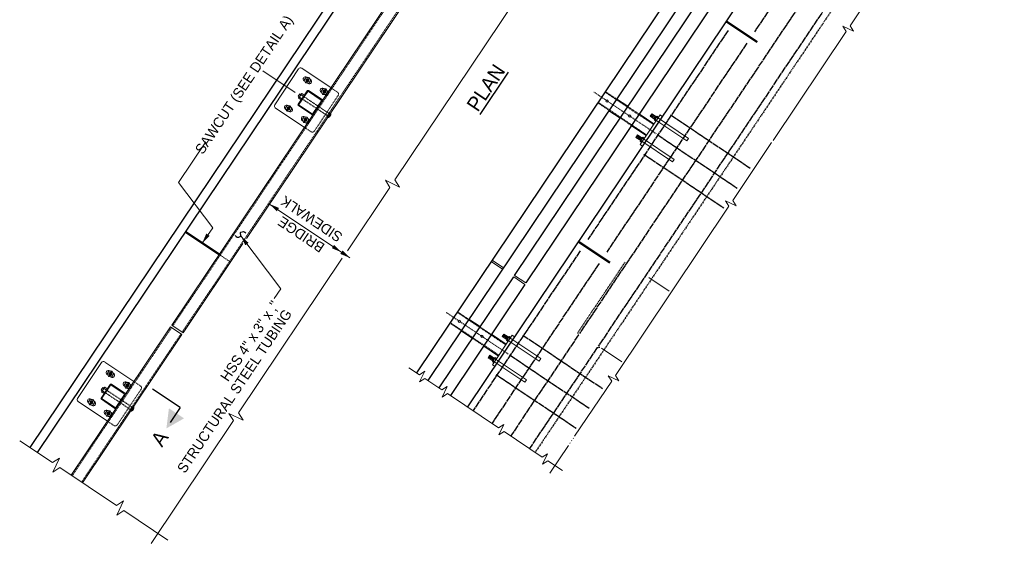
# Model space of a CAD drawing. Header units: inches. Extents: x 26090020 to 26091405, y 7484395 to 7485569.
# Tile 25 of 26: x 26091183 to 26091400, y 7485329 to 7485444. Entities that reach past the tile are written whole.
import ezdxf
from ezdxf.enums import TextEntityAlignment as Align

# ---------------------------------------------------------------- set-up
doc = ezdxf.new("R2010")
doc.units = ezdxf.units.IN
doc.header["$MEASUREMENT"] = 0
for name, pattern in [('bcenterline', [0.5, 0.375, -0.03125, 0.0625, -0.03125]), ('bconstruction', [0.46875, 0.25, -0.03125, 0.0625, -0.03125, 0.0625, -0.03125]), ('bhiddenpr', [0.1875, 0.125, -0.0625]), ('brebarpr', [1.5625, 1.5, -0.0625]), ('DGN Style 2', [0.017105, 0.010263, -0.006842]), ('DGN Style 3', [25.340844, 18.100603, -7.240241]), ('DGN Style 7', [0.034211, 0.015395, -0.006842, 0.005132, -0.006842])]:
    doc.linetypes.add(name, pattern=pattern)
for name, color, linetype in [('BR_P_Gen_Text', 7, 'Continuous'), ('BR_P_Rail_Centerline', 2, 'bcenterline'), ('BR_P_Rail_Hidden', 230, 'bhiddenpr'), ('BR_P_Rail_Object', 230, 'Continuous'), ('BR_P_Rail_Reinforcing', 30, 'brebarpr'), ('BR_P_Slab_Const_Joint', 5, 'bconstruction')]:
    doc.layers.add(name, color=color, linetype=linetype)
doc.styles.add('Slanted Normal (0.14) Font 31', font='font31.shx', dxfattribs={"height": 0.14})

msp = doc.modelspace()

# ---------------------------------------------------------------- hatches: boundary and pattern name
at = {"layer": 'BR_P_Rail_Object', "lineweight": 0}
h = msp.add_hatch(color=151, dxfattribs=at)
edge = h.paths.add_edge_path()
edge.add_arc((26091246.22, 7485430.82), 0.438, 56.1527, 416.1527)
h = msp.add_hatch(color=151, dxfattribs=at)
edge = h.paths.add_edge_path()
edge.add_arc((26091249.96, 7485428.31), 0.438, 56.1527, 416.1527)
h = msp.add_hatch(color=151, dxfattribs=at)
edge = h.paths.add_edge_path()
edge.add_arc((26091242.04, 7485424.59), 0.438, 56.1527, 416.1527)
h = msp.add_hatch(color=151, dxfattribs=at)
edge = h.paths.add_edge_path()
edge.add_arc((26091245.78, 7485422.08), 0.438, 56.1527, 416.1527)
h = msp.add_hatch(color=151, dxfattribs=at)
edge = h.paths.add_edge_path()
edge.add_arc((26091202.77, 7485366.03), 0.438, 56.1527, 416.1527)
h = msp.add_hatch(color=151, dxfattribs=at)
edge = h.paths.add_edge_path()
edge.add_arc((26091206.51, 7485363.53), 0.438, 56.1527, 416.1527)
h = msp.add_hatch(color=151, dxfattribs=at)
edge = h.paths.add_edge_path()
edge.add_arc((26091198.6, 7485359.81), 0.438, 56.1527, 416.1527)
h = msp.add_hatch(color=151, dxfattribs=at)
edge = h.paths.add_edge_path()
edge.add_arc((26091202.33, 7485357.3), 0.438, 56.1527, 416.1527)

# ---------------------------------------------------------------- linework, layer by layer
at = {"layer": 'BR_P_Gen_Text', "color": 97, "linetype": 'Continuous', "lineweight": 0}
for p, q in [((26091365.85, 7485442.84), (26091390.87, 7485480.16)), ((26091265.5, 7485408.85), (26091298.86, 7485458.6)), ((26091348.88, 7485417.54), (26091365.02, 7485441.6)), ((26091365.02, 7485441.6), (26091364.27, 7485442.78)), ((26091366.59, 7485441.66), (26091364.27, 7485442.78)), ((26091366.59, 7485441.66), (26091365.85, 7485442.84)), ((26091339.99, 7485404.28), (26091348.56, 7485417.06)), ((26091264.39, 7485407.19), (26091263.39, 7485408.76)), ((26091266.49, 7485407.27), (26091263.39, 7485408.76)), ((26091266.49, 7485407.27), (26091265.5, 7485408.85)), ((26091255.02, 7485393.22), (26091264.39, 7485407.19)), ((26091339.16, 7485403.04), (26091338.41, 7485404.22)), ((26091340.74, 7485403.1), (26091338.41, 7485404.22)), ((26091340.74, 7485403.1), (26091339.99, 7485404.28)), ((26091237.85, 7485403.52), (26091255.57, 7485391.64)), ((26091314.13, 7485365.73), (26091339.16, 7485403.04)), ((26091231.02, 7485357.44), (26091253.9, 7485391.55)), ((26091238.91, 7485382.68), (26091240.36, 7485384.83)), ((26091268.6, 7485367.41), (26091270.89, 7485365.87)), ((26091272.07, 7485366.62), (26091270.89, 7485365.87)), ((26091272.07, 7485366.62), (26091270.95, 7485364.3)), ((26091272.13, 7485365.04), (26091270.95, 7485364.3)), ((26091272.13, 7485365.04), (26091275.87, 7485362.53)), ((26091313.3, 7485364.48), (26091312.55, 7485365.66)), ((26091314.88, 7485364.54), (26091312.55, 7485365.66)), ((26091314.88, 7485364.54), (26091314.13, 7485365.73)), ((26091277.05, 7485363.28), (26091275.87, 7485362.53)), ((26091277.05, 7485363.28), (26091275.93, 7485360.95)), ((26091305.12, 7485352.28), (26091313.3, 7485364.48)), ((26091277.12, 7485361.7), (26091275.93, 7485360.95)), ((26091277.12, 7485361.7), (26091288.33, 7485354.18)), ((26091229.91, 7485355.77), (26091228.92, 7485357.35)), ((26091232.01, 7485355.86), (26091228.92, 7485357.35)), ((26091232.01, 7485355.86), (26091231.02, 7485357.44)), ((26091211.74, 7485328.68), (26091229.91, 7485355.77)), ((26091289.51, 7485354.92), (26091288.33, 7485354.18)), ((26091289.51, 7485354.92), (26091288.39, 7485352.6)), ((26091289.57, 7485353.34), (26091288.39, 7485352.6)), ((26091289.57, 7485353.34), (26091297.98, 7485347.7)), ((26091304.78, 7485351.78), (26091304.84, 7485351.87)), ((26091182.77, 7485351.32), (26091189.97, 7485346.49)), ((26091299.67, 7485344.16), (26091303.76, 7485350.26)), ((26091304.06, 7485350.7), (26091304.14, 7485350.83)), ((26091304.43, 7485351.26), (26091304.5, 7485351.36)), ((26091191.55, 7485347.49), (26091189.97, 7485346.49)), ((26091191.55, 7485347.49), (26091190.05, 7485344.39)), ((26091299.17, 7485348.45), (26091297.98, 7485347.7)), ((26091299.17, 7485348.45), (26091298.05, 7485346.12)), ((26091191.63, 7485345.38), (26091190.05, 7485344.39)), ((26091191.63, 7485345.38), (26091204.09, 7485337.03)), ((26091299.23, 7485346.87), (26091298.05, 7485346.12)), ((26091299.23, 7485346.87), (26091302.45, 7485344.71)), ((26091205.67, 7485338.02), (26091204.09, 7485337.03)), ((26091205.67, 7485338.02), (26091204.17, 7485334.92)), ((26091205.75, 7485335.91), (26091204.17, 7485334.92)), ((26091205.75, 7485335.91), (26091215.44, 7485329.41))]:
    msp.add_line(p, q, dxfattribs=at)
at = {"layer": 'BR_P_Gen_Text', "color": 97, "lineweight": 0}
for p, q in [((26091243.51, 7485428.12), (26091236.36, 7485432.91)), ((26091223.78, 7485417.26), (26091217.76, 7485408.28)), ((26091225.32, 7485398.3), (26091217.76, 7485408.28)), ((26091225.32, 7485398.3), (26091223.03, 7485394.89)), ((26091231.52, 7485396.49), (26091240.36, 7485384.83)), ((26091325.97, 7485384.27), (26091321.47, 7485387.28)), ((26091311.03, 7485371.71), (26091315.52, 7485368.7))]:
    msp.add_line(p, q, dxfattribs=at)
at = {"layer": 'BR_P_Gen_Text', "linetype": 'Continuous', "lineweight": 30, "ltscale": 0.083333}
for q in [(26091212.08, 7485362.71), (26091215.98, 7485355.32)]:
    msp.add_line((26091218.19, 7485358.61), q, dxfattribs=at)
at = {"layer": 'BR_P_Gen_Text', "color": 97, "flags": 128}
msp.add_lwpolyline([(26091230.27, 7485396.55, 0.2225), (26091230.73, 7485396.24, 0.175536), (26091231.4, 7485396.36, 0.46169), (26091231.49, 7485396.84, -0.448688), (26091231.56, 7485397.3, -0.186659), (26091232.15, 7485397.43, -0.211223), (26091232.6, 7485397.13)], format="xyb", dxfattribs=at)
at = {"layer": 'BR_P_Gen_Text', "color": 4, "linetype": 'Continuous', "lineweight": 0, "extrusion": (0, 0, -1)}
msp.add_solid([(-26091239.46, 7485401.9), (-26091237.85, 7485403.52), (-26091239.96, 7485402.65)], dxfattribs=at)
at = {"layer": 'BR_P_Gen_Text', "color": 4, "linetype": 'Continuous', "lineweight": 0}
for points in [[(26091224.65, 7485396.5), (26091223.03, 7485394.89), (26091223.91, 7485397)], [(26091233.23, 7485394.97), (26091231.52, 7485396.49), (26091232.52, 7485394.43)], [(26091252.1, 7485394.51), (26091253.71, 7485392.89), (26091251.6, 7485393.77)], [(26091253.96, 7485393.26), (26091255.57, 7485391.64), (26091253.46, 7485392.52)]]:
    msp.add_solid(points, dxfattribs=at)
at = {"layer": 'BR_P_Gen_Text'}
msp.add_solid([(26091219.01, 7485356.24), (26091215.12, 7485354.03), (26091215.68, 7485358.47)], dxfattribs=at)
at = {"layer": 'BR_P_Rail_Centerline', "linetype": 'DGN Style 7', "lineweight": 0}
for p, q in [((26091323.08, 7485419.02), (26091309.38, 7485428.21)), ((26091290.5, 7485370.43), (26091276.79, 7485379.62))]:
    msp.add_line(p, q, dxfattribs=at)
at = {"layer": 'BR_P_Rail_Hidden', "color": 1, "linetype": 'DGN Style 2', "lineweight": 0}
for p, q in [((26091297.71, 7485497.72), (26091216.53, 7485376.67)), ((26091299.79, 7485496.33), (26091218.61, 7485375.28)), ((26091246.25, 7485430.19), (26091245.62, 7485430.61)), ((26091246.81, 7485431.02), (26091246.18, 7485431.44)), ((26091249.99, 7485427.68), (26091249.36, 7485428.1)), ((26091250.55, 7485428.51), (26091249.92, 7485428.94)), ((26091252.87, 7485428.16), (26091251.41, 7485429.14)), ((26091322.55, 7485421.02), (26091311.8, 7485428.23)), ((26091314.37, 7485426.67), (26091311.87, 7485428.34)), ((26091253, 7485427.47), (26091247.71, 7485419.58)), ((26091312.7, 7485424.18), (26091310.2, 7485425.85)), ((26091321.02, 7485418.75), (26091310.28, 7485425.96)), ((26091242.08, 7485423.96), (26091241.45, 7485424.38)), ((26091242.63, 7485424.79), (26091242, 7485425.21)), ((26091319.35, 7485423.33), (26091316.86, 7485425)), ((26091245.81, 7485421.45), (26091245.18, 7485421.88)), ((26091246.37, 7485422.28), (26091245.74, 7485422.71)), ((26091317.68, 7485420.83), (26091315.19, 7485422.5)), ((26091247.02, 7485419.44), (26091245.57, 7485420.42)), ((26091216.25, 7485376.26), (26091194.33, 7485343.57)), ((26091218.33, 7485374.87), (26091196.41, 7485342.18)), ((26091202.81, 7485365.41), (26091202.18, 7485365.83)), ((26091203.37, 7485366.24), (26091202.74, 7485366.66)), ((26091209.56, 7485362.69), (26091204.27, 7485354.8)), ((26091206.55, 7485362.9), (26091205.92, 7485363.32)), ((26091207.1, 7485363.73), (26091206.47, 7485364.15)), ((26091209.42, 7485363.38), (26091207.97, 7485364.36)), ((26091198.63, 7485359.18), (26091198, 7485359.6)), ((26091199.19, 7485360.01), (26091198.56, 7485360.43)), ((26091202.37, 7485356.67), (26091201.74, 7485357.09)), ((26091202.93, 7485357.5), (26091202.3, 7485357.93)), ((26091203.57, 7485354.66), (26091202.12, 7485355.64))]:
    msp.add_line(p, q, dxfattribs=at)
at = {"layer": 'BR_P_Rail_Hidden', "color": 1, "linetype": 'DGN Style 2'}
for p, q in [((26091250.63, 7485422.97), (26091244.99, 7485426.75)), ((26091250.97, 7485423.49), (26091245.34, 7485427.26)), ((26091251.06, 7485423.62), (26091250.54, 7485422.84)), ((26091251.24, 7485423.5), (26091251.06, 7485423.62)), ((26091250.72, 7485422.72), (26091250.54, 7485422.84)), ((26091207.18, 7485358.19), (26091201.55, 7485361.96)), ((26091207.53, 7485358.71), (26091201.9, 7485362.48)), ((26091207.62, 7485358.84), (26091207.09, 7485358.06)), ((26091207.8, 7485358.71), (26091207.62, 7485358.84)), ((26091207.28, 7485357.94), (26091207.09, 7485358.06))]:
    msp.add_line(p, q, dxfattribs=at)
at = {"layer": 'BR_P_Rail_Hidden', "color": 1, "linetype": 'DGN Style 3', "lineweight": 13}
for p, q in [((26091322.83, 7485422.18), (26091329.86, 7485417.46)), ((26091323.19, 7485422.72), (26091330.23, 7485418)), ((26091319.69, 7485417.51), (26091326.73, 7485412.79)), ((26091320.06, 7485418.05), (26091327.1, 7485413.33)), ((26091330.23, 7485418), (26091329.86, 7485417.46)), ((26091327.1, 7485413.33), (26091326.73, 7485412.79)), ((26091290.24, 7485373.59), (26091297.28, 7485368.87)), ((26091290.61, 7485374.14), (26091297.65, 7485369.42)), ((26091287.48, 7485369.47), (26091294.51, 7485364.75)), ((26091297.65, 7485369.42), (26091297.28, 7485368.87)), ((26091287.11, 7485368.92), (26091294.15, 7485364.2)), ((26091294.51, 7485364.75), (26091294.15, 7485364.2))]:
    msp.add_line(p, q, dxfattribs=at)
at = {"layer": 'BR_P_Rail_Hidden', "color": 1, "lineweight": 13}
msp.add_line((26091229.26, 7485390.72), (26091226.77, 7485392.39), dxfattribs=at)
at = {"layer": 'BR_P_Rail_Hidden', "color": 1, "linetype": 'DGN Style 2', "lineweight": 13}
for p, q in [((26091289.96, 7485372.44), (26091279.22, 7485379.64)), ((26091281.78, 7485378.08), (26091279.29, 7485379.75)), ((26091280.11, 7485375.59), (26091277.62, 7485377.26)), ((26091288.44, 7485370.16), (26091277.69, 7485377.37)), ((26091286.77, 7485374.74), (26091284.27, 7485376.41)), ((26091285.1, 7485372.25), (26091282.6, 7485373.92))]:
    msp.add_line(p, q, dxfattribs=at)
at = {"layer": 'BR_P_Rail_Hidden', "color": 2, "linetype": 'Continuous', "lineweight": 13}
for p, q in [((26091218.54, 7485374.73), (26091216.05, 7485376.4)), ((26091218.82, 7485375.14), (26091216.32, 7485376.81))]:
    msp.add_line(p, q, dxfattribs=at)
at = {"layer": 'BR_P_Rail_Hidden', "color": 1, "linetype": 'DGN Style 2', "lineweight": 0}
for centre in [(26091252.59, 7485427.75), (26091209.14, 7485362.97)]:
    msp.add_arc(centre, 0.5, 326.1527, 56.1527, dxfattribs=at)
at = {"layer": 'BR_P_Rail_Hidden', "color": 1, "linetype": 'DGN Style 2', "lineweight": 0, "extrusion": (0, 0, -1)}
for centre in [(-26091247.3, 7485419.86), (-26091203.85, 7485355.08)]:
    msp.add_arc(centre, 0.5, 213.8473, 303.8473, dxfattribs=at)
at = {"layer": 'BR_P_Rail_Object', "color": 230, "lineweight": 30}
for p, q in [((26091322.9, 7485555.48), (26091184.99, 7485349.84)), ((26091324.56, 7485554.37), (26091186.65, 7485348.72))]:
    msp.add_line(p, q, dxfattribs=at)
at = {"layer": 'BR_P_Rail_Object', "color": 2, "lineweight": 13}
for p, q in [((26091300, 7485496.19), (26091232.77, 7485395.95)), ((26091290.93, 7485488.06), (26091249.49, 7485426.27)), ((26091247.49, 7485423.28), (26091216.32, 7485376.81)), ((26091231.98, 7485394.78), (26091218.82, 7485375.14)), ((26091216.05, 7485376.4), (26091206.05, 7485361.49)), ((26091218.54, 7485374.73), (26091196.61, 7485342.04)), ((26091204.04, 7485358.5), (26091194.12, 7485343.71))]:
    msp.add_line(p, q, dxfattribs=at)
at = {"layer": 'BR_P_Rail_Object'}
for p, q in [((26091347.8, 7485481.91), (26091270.26, 7485366.29)), ((26091350.29, 7485480.24), (26091272.76, 7485364.62)), ((26091291.9, 7485387.78), (26091352.78, 7485478.57)), ((26091359.85, 7485475.63), (26091281.48, 7485358.77)), ((26091355.27, 7485476.89), (26091294.39, 7485386.11)), ((26091275.25, 7485362.95), (26091291.69, 7485387.47)), ((26091294.18, 7485385.8), (26091277.74, 7485361.28))]:
    msp.add_line(p, q, dxfattribs=at)
at = {"layer": 'BR_P_Rail_Object', "lineweight": 53}
for p, q in [((26091338.54, 7485443.87), (26091345.39, 7485439.27)), ((26091226.77, 7485392.39), (26091219.29, 7485397.4)), ((26091306.01, 7485395.24), (26091312.86, 7485390.65))]:
    msp.add_line(p, q, dxfattribs=at)
at = {"layer": 'BR_P_Rail_Object', "color": 5, "lineweight": 13}
for p, q in [((26091244.28, 7485433.32), (26091238.99, 7485425.43)), ((26091251.41, 7485429.14), (26091244.98, 7485433.45)), ((26091245.57, 7485420.42), (26091239.13, 7485424.73)), ((26091323.98, 7485423.16), (26091319.59, 7485416.62)), ((26091324.44, 7485422.84), (26091323.98, 7485423.16)), ((26091320.06, 7485416.3), (26091319.59, 7485416.62)), ((26091291.39, 7485374.57), (26091287.01, 7485368.03)), ((26091291.86, 7485374.26), (26091291.39, 7485374.57)), ((26091200.84, 7485368.54), (26091195.55, 7485360.65)), ((26091207.97, 7485364.36), (26091201.53, 7485368.67)), ((26091287.47, 7485367.72), (26091287.01, 7485368.03)), ((26091202.12, 7485355.64), (26091195.68, 7485359.95))]:
    msp.add_line(p, q, dxfattribs=at)
at = {"layer": 'BR_P_Rail_Object', "color": 5, "lineweight": 0}
for p, q in [((26091245.62, 7485430.61), (26091245.52, 7485430.68)), ((26091246.18, 7485431.44), (26091246.08, 7485431.51)), ((26091246.35, 7485430.12), (26091246.25, 7485430.19)), ((26091246.91, 7485430.95), (26091246.81, 7485431.02)), ((26091246.17, 7485428.5), (26091244.17, 7485425.51)), ((26091246.27, 7485428.34), (26091244.35, 7485425.48)), ((26091249.27, 7485426.45), (26091246.42, 7485428.36)), ((26091249.44, 7485426.55), (26091246.45, 7485428.55)), ((26091249.36, 7485428.1), (26091249.26, 7485428.17)), ((26091249.92, 7485428.94), (26091249.82, 7485429)), ((26091250.65, 7485428.45), (26091250.55, 7485428.51)), ((26091249.3, 7485426.3), (26091247.39, 7485423.45)), ((26091249.49, 7485426.27), (26091247.49, 7485423.28)), ((26091250.09, 7485427.62), (26091249.99, 7485427.68)), ((26091241.45, 7485424.38), (26091241.35, 7485424.45)), ((26091242, 7485425.21), (26091241.9, 7485425.28)), ((26091242.18, 7485423.89), (26091242.08, 7485423.96)), ((26091242.73, 7485424.72), (26091242.63, 7485424.79)), ((26091247.21, 7485423.23), (26091244.22, 7485425.23)), ((26091247.24, 7485423.42), (26091244.38, 7485425.33)), ((26091245.18, 7485421.88), (26091245.08, 7485421.94)), ((26091245.74, 7485422.71), (26091245.64, 7485422.77)), ((26091245.91, 7485421.39), (26091245.81, 7485421.45)), ((26091246.47, 7485422.22), (26091246.37, 7485422.28)), ((26091202.18, 7485365.83), (26091202.08, 7485365.9)), ((26091202.74, 7485366.66), (26091202.64, 7485366.73)), ((26091202.91, 7485365.34), (26091202.81, 7485365.41)), ((26091203.47, 7485366.17), (26091203.37, 7485366.24)), ((26091202.73, 7485363.72), (26091200.72, 7485360.73)), ((26091202.83, 7485363.55), (26091200.91, 7485360.7)), ((26091205.83, 7485361.67), (26091202.97, 7485363.58)), ((26091205.99, 7485361.77), (26091203, 7485363.77)), ((26091205.92, 7485363.32), (26091205.82, 7485363.39)), ((26091206.47, 7485364.15), (26091206.37, 7485364.22)), ((26091206.65, 7485362.83), (26091206.55, 7485362.9)), ((26091207.2, 7485363.66), (26091207.1, 7485363.73)), ((26091198.56, 7485360.43), (26091198.46, 7485360.5)), ((26091203.8, 7485358.64), (26091200.94, 7485360.55)), ((26091205.86, 7485361.52), (26091203.94, 7485358.66)), ((26091206.05, 7485361.49), (26091204.04, 7485358.5)), ((26091198, 7485359.6), (26091197.9, 7485359.67)), ((26091198.73, 7485359.11), (26091198.63, 7485359.18)), ((26091199.29, 7485359.94), (26091199.19, 7485360.01)), ((26091203.77, 7485358.45), (26091200.78, 7485360.45)), ((26091201.74, 7485357.09), (26091201.64, 7485357.16)), ((26091202.3, 7485357.93), (26091202.2, 7485357.99)), ((26091202.47, 7485356.61), (26091202.37, 7485356.67)), ((26091203.03, 7485357.44), (26091202.93, 7485357.5))]:
    msp.add_line(p, q, dxfattribs=at)
at = {"layer": 'BR_P_Rail_Object', "color": 151, "lineweight": 13}
for p, q in [((26091244.51, 7485427.82), (26091244.16, 7485427.3)), ((26091244.77, 7485427.65), (26091244.51, 7485427.82)), ((26091244.92, 7485427.86), (26091244.8, 7485427.69)), ((26091245.52, 7485427.52), (26091244.99, 7485427.88)), ((26091244.42, 7485427.13), (26091244.16, 7485427.3)), ((26091244.39, 7485427.08), (26091244.28, 7485426.91)), ((26091244.82, 7485426.49), (26091244.29, 7485426.84)), ((26091244.39, 7485427.08), (26091244.45, 7485427.17)), ((26091244.74, 7485427.6), (26091244.45, 7485427.17)), ((26091244.47, 7485427.1), (26091244.99, 7485426.75)), ((26091244.74, 7485427.6), (26091244.8, 7485427.69)), ((26091244.81, 7485427.62), (26091245.34, 7485427.26)), ((26091322.13, 7485423.43), (26091321.77, 7485422.89)), ((26091321.77, 7485422.89), (26091322.83, 7485422.18)), ((26091322.27, 7485423.26), (26091321.98, 7485422.83)), ((26091322.13, 7485423.43), (26091323.19, 7485422.72)), ((26091322.4, 7485423.07), (26091322.2, 7485422.78)), ((26091322.62, 7485423.02), (26091322.33, 7485422.59)), ((26091322.76, 7485422.84), (26091322.56, 7485422.54)), ((26091322.98, 7485422.79), (26091322.69, 7485422.35)), ((26091323.31, 7485422.9), (26091322.71, 7485422)), ((26091322.71, 7485422), (26091323.05, 7485421.77)), ((26091322.86, 7485422.23), (26091323.2, 7485422)), ((26091323.16, 7485422.67), (26091323.5, 7485422.45)), ((26091323.31, 7485422.9), (26091323.65, 7485422.67)), ((26091319, 7485418.76), (26091318.63, 7485418.22)), ((26091318.63, 7485418.22), (26091319.69, 7485417.51)), ((26091319.14, 7485418.59), (26091318.85, 7485418.16)), ((26091319, 7485418.76), (26091320.06, 7485418.05)), ((26091319.27, 7485418.4), (26091319.07, 7485418.1)), ((26091319.49, 7485418.35), (26091319.2, 7485417.92)), ((26091319.62, 7485418.17), (26091319.42, 7485417.87)), ((26091319.85, 7485418.11), (26091319.56, 7485417.68)), ((26091320.18, 7485418.23), (26091319.58, 7485417.33)), ((26091319.58, 7485417.33), (26091319.92, 7485417.1)), ((26091319.73, 7485417.56), (26091320.07, 7485417.33)), ((26091320.03, 7485418), (26091320.37, 7485417.77)), ((26091320.18, 7485418.23), (26091320.52, 7485418)), ((26091289.55, 7485374.85), (26091289.18, 7485374.3)), ((26091289.18, 7485374.3), (26091290.24, 7485373.59)), ((26091289.69, 7485374.67), (26091289.4, 7485374.24)), ((26091289.55, 7485374.85), (26091290.61, 7485374.14)), ((26091289.82, 7485374.49), (26091289.62, 7485374.19)), ((26091290.04, 7485374.44), (26091289.75, 7485374)), ((26091290.17, 7485374.25), (26091289.97, 7485373.95)), ((26091290.39, 7485374.2), (26091290.11, 7485373.77)), ((26091290.73, 7485374.31), (26091290.13, 7485373.42)), ((26091290.28, 7485373.64), (26091290.62, 7485373.41)), ((26091290.58, 7485374.09), (26091290.92, 7485373.86)), ((26091290.73, 7485374.31), (26091291.07, 7485374.08)), ((26091290.13, 7485373.42), (26091290.47, 7485373.19)), ((26091286.42, 7485370.18), (26091286.05, 7485369.63)), ((26091286.05, 7485369.63), (26091287.11, 7485368.92)), ((26091286.55, 7485370), (26091286.26, 7485369.57)), ((26091286.42, 7485370.18), (26091287.48, 7485369.47)), ((26091286.69, 7485369.82), (26091286.49, 7485369.52)), ((26091286.91, 7485369.77), (26091286.62, 7485369.33)), ((26091287.04, 7485369.58), (26091286.84, 7485369.28)), ((26091287.26, 7485369.53), (26091286.97, 7485369.1)), ((26091287.59, 7485369.64), (26091286.99, 7485368.75)), ((26091287.44, 7485369.42), (26091287.78, 7485369.19)), ((26091287.59, 7485369.64), (26091287.93, 7485369.41)), ((26091286.99, 7485368.75), (26091287.33, 7485368.52)), ((26091287.14, 7485368.97), (26091287.48, 7485368.74)), ((26091201.07, 7485363.04), (26091200.72, 7485362.52)), ((26091201.3, 7485362.82), (26091201.01, 7485362.39)), ((26091201.33, 7485362.87), (26091201.07, 7485363.04)), ((26091201.3, 7485362.82), (26091201.36, 7485362.91)), ((26091201.47, 7485363.08), (26091201.36, 7485362.91)), ((26091201.37, 7485362.84), (26091201.9, 7485362.48)), ((26091202.07, 7485362.74), (26091201.54, 7485363.1)), ((26091200.98, 7485362.35), (26091200.72, 7485362.52)), ((26091200.95, 7485362.3), (26091200.83, 7485362.13)), ((26091201.37, 7485361.7), (26091200.85, 7485362.06)), ((26091200.95, 7485362.3), (26091201.01, 7485362.39)), ((26091201.02, 7485362.32), (26091201.55, 7485361.96))]:
    msp.add_line(p, q, dxfattribs=at)
at = {"layer": 'BR_P_Rail_Object', "color": 5, "linetype": 'Continuous', "lineweight": 30}
for p, q in [((26091316.86, 7485425), (26091314.37, 7485426.67)), ((26091312.7, 7485424.18), (26091315.19, 7485422.5)), ((26091322.62, 7485421.13), (26091319.35, 7485423.33)), ((26091317.68, 7485420.83), (26091320.95, 7485418.64)), ((26091284.27, 7485376.41), (26091281.78, 7485378.08)), ((26091280.11, 7485375.59), (26091282.6, 7485373.92)), ((26091290.04, 7485372.55), (26091286.77, 7485374.74)), ((26091285.1, 7485372.25), (26091288.37, 7485370.06))]:
    msp.add_line(p, q, dxfattribs=at)
at = {"layer": 'BR_P_Rail_Object', "color": 151, "linetype": 'Continuous', "lineweight": 13}
for p, q in [((26091251.18, 7485423.41), (26091251.4, 7485423.45)), ((26091251.19, 7485423.42), (26091251.4, 7485423.46)), ((26091251.2, 7485423.44), (26091251.39, 7485423.48)), ((26091251.29, 7485423.02), (26091251.21, 7485423.44)), ((26091251.22, 7485423.45), (26091251.39, 7485423.49)), ((26091251.3, 7485423.03), (26091251.22, 7485423.46)), ((26091251.23, 7485423.47), (26091251.39, 7485423.5)), ((26091251.31, 7485423.06), (26091251.23, 7485423.47)), ((26091251.24, 7485423.49), (26091251.39, 7485423.52)), ((26091251.32, 7485423.08), (26091251.24, 7485423.49)), ((26091251.25, 7485423.5), (26091251.39, 7485423.53)), ((26091251.33, 7485423.1), (26091251.25, 7485423.5)), ((26091251.26, 7485423.52), (26091251.39, 7485423.54)), ((26091251.34, 7485423.12), (26091251.26, 7485423.52)), ((26091251.27, 7485423.53), (26091251.39, 7485423.56)), ((26091251.35, 7485423.15), (26091251.27, 7485423.54)), ((26091251.28, 7485423.55), (26091251.39, 7485423.57)), ((26091251.36, 7485423.17), (26091251.28, 7485423.55)), ((26091251.29, 7485423.56), (26091251.38, 7485423.58)), ((26091251.36, 7485423.2), (26091251.29, 7485423.57)), ((26091251.3, 7485423.58), (26091251.38, 7485423.6)), ((26091251.37, 7485423.23), (26091251.3, 7485423.58)), ((26091251.31, 7485423.6), (26091251.38, 7485423.61)), ((26091251.38, 7485423.26), (26091251.31, 7485423.6)), ((26091251.32, 7485423.61), (26091251.38, 7485423.62)), ((26091251.38, 7485423.3), (26091251.32, 7485423.61)), ((26091251.33, 7485423.63), (26091251.37, 7485423.64)), ((26091251.39, 7485423.34), (26091251.33, 7485423.63)), ((26091251.39, 7485423.39), (26091251.34, 7485423.65)), ((26091251.34, 7485423.64), (26091251.37, 7485423.65)), ((26091251.4, 7485423.45), (26091251.35, 7485423.66)), ((26091251.35, 7485423.66), (26091251.37, 7485423.66)), ((26091251.36, 7485423.67), (26091251.36, 7485423.67)), ((26091251.39, 7485423.56), (26091251.37, 7485423.67)), ((26091250.61, 7485422.55), (26091250.8, 7485422.59)), ((26091250.61, 7485422.54), (26091250.61, 7485422.55)), ((26091250.62, 7485422.56), (26091250.87, 7485422.61)), ((26091250.62, 7485422.54), (26091250.62, 7485422.57)), ((26091250.63, 7485422.58), (26091250.91, 7485422.63)), ((26091250.64, 7485422.54), (26091250.63, 7485422.58)), ((26091250.64, 7485422.59), (26091250.95, 7485422.65)), ((26091250.65, 7485422.54), (26091250.64, 7485422.6)), ((26091250.65, 7485422.61), (26091250.98, 7485422.67)), ((26091250.66, 7485422.55), (26091250.65, 7485422.61)), ((26091250.66, 7485422.62), (26091251.01, 7485422.69)), ((26091250.68, 7485422.55), (26091250.66, 7485422.63)), ((26091250.67, 7485422.64), (26091251.03, 7485422.71)), ((26091250.69, 7485422.55), (26091250.67, 7485422.64)), ((26091250.68, 7485422.66), (26091251.06, 7485422.73)), ((26091250.7, 7485422.55), (26091250.68, 7485422.66)), ((26091250.69, 7485422.67), (26091251.08, 7485422.75)), ((26091250.72, 7485422.56), (26091250.69, 7485422.67)), ((26091250.7, 7485422.69), (26091251.1, 7485422.77)), ((26091250.73, 7485422.56), (26091250.7, 7485422.69)), ((26091250.71, 7485422.7), (26091251.12, 7485422.78)), ((26091250.74, 7485422.56), (26091250.71, 7485422.71)), ((26091250.72, 7485422.72), (26091251.13, 7485422.8)), ((26091250.75, 7485422.57), (26091250.72, 7485422.72)), ((26091250.73, 7485422.73), (26091251.15, 7485422.82)), ((26091250.77, 7485422.57), (26091250.73, 7485422.74)), ((26091250.74, 7485422.75), (26091251.16, 7485422.83)), ((26091250.78, 7485422.58), (26091250.74, 7485422.75)), ((26091250.75, 7485422.77), (26091251.18, 7485422.85)), ((26091250.76, 7485422.78), (26091251.19, 7485422.87)), ((26091250.79, 7485422.58), (26091250.76, 7485422.77)), ((26091250.77, 7485422.8), (26091251.21, 7485422.88)), ((26091250.8, 7485422.59), (26091250.77, 7485422.78)), ((26091250.78, 7485422.81), (26091251.22, 7485422.9)), ((26091250.82, 7485422.59), (26091250.78, 7485422.8)), ((26091250.83, 7485422.6), (26091250.79, 7485422.82)), ((26091250.8, 7485422.83), (26091251.23, 7485422.91)), ((26091250.84, 7485422.6), (26091250.8, 7485422.83)), ((26091250.81, 7485422.84), (26091251.24, 7485422.93)), ((26091250.86, 7485422.61), (26091250.81, 7485422.85)), ((26091250.82, 7485422.86), (26091251.25, 7485422.95)), ((26091250.87, 7485422.61), (26091250.82, 7485422.86)), ((26091250.83, 7485422.88), (26091251.26, 7485422.96)), ((26091250.88, 7485422.62), (26091250.83, 7485422.88)), ((26091250.84, 7485422.89), (26091251.27, 7485422.98)), ((26091250.89, 7485422.62), (26091250.84, 7485422.89)), ((26091250.85, 7485422.91), (26091251.28, 7485422.99)), ((26091250.9, 7485422.63), (26091250.85, 7485422.91)), ((26091250.86, 7485422.92), (26091251.29, 7485423.01)), ((26091250.92, 7485422.64), (26091250.86, 7485422.93)), ((26091250.87, 7485422.94), (26091251.29, 7485423.02)), ((26091250.93, 7485422.64), (26091250.87, 7485422.94)), ((26091250.88, 7485422.95), (26091251.3, 7485423.04)), ((26091250.94, 7485422.65), (26091250.88, 7485422.96)), ((26091250.89, 7485422.97), (26091251.31, 7485423.05)), ((26091250.95, 7485422.66), (26091250.89, 7485422.97)), ((26091250.9, 7485422.99), (26091251.32, 7485423.07)), ((26091250.97, 7485422.67), (26091250.9, 7485422.99)), ((26091250.91, 7485423), (26091251.32, 7485423.08)), ((26091250.98, 7485422.67), (26091250.91, 7485423)), ((26091250.92, 7485423.02), (26091251.33, 7485423.1)), ((26091250.99, 7485422.68), (26091250.92, 7485423.02)), ((26091250.93, 7485423.03), (26091251.33, 7485423.11)), ((26091251, 7485422.69), (26091250.93, 7485423.03)), ((26091250.94, 7485423.05), (26091251.34, 7485423.13)), ((26091251.01, 7485422.7), (26091250.94, 7485423.05)), ((26091250.95, 7485423.06), (26091251.35, 7485423.14)), ((26091251.03, 7485422.71), (26091250.95, 7485423.07)), ((26091250.96, 7485423.08), (26091251.35, 7485423.16)), ((26091250.97, 7485423.09), (26091251.35, 7485423.17)), ((26091251.04, 7485422.72), (26091250.97, 7485423.08)), ((26091250.98, 7485423.11), (26091251.36, 7485423.18)), ((26091251.05, 7485422.72), (26091250.98, 7485423.1)), ((26091250.99, 7485423.13), (26091251.36, 7485423.2)), ((26091251.06, 7485422.73), (26091250.99, 7485423.11)), ((26091251.07, 7485422.74), (26091251, 7485423.13)), ((26091251.01, 7485423.14), (26091251.37, 7485423.21)), ((26091251.08, 7485422.75), (26091251.01, 7485423.14)), ((26091251.02, 7485423.16), (26091251.37, 7485423.23)), ((26091251.1, 7485422.76), (26091251.02, 7485423.16)), ((26091251.03, 7485423.17), (26091251.37, 7485423.24)), ((26091251.11, 7485422.77), (26091251.03, 7485423.18)), ((26091251.04, 7485423.19), (26091251.38, 7485423.26)), ((26091251.12, 7485422.79), (26091251.04, 7485423.19)), ((26091251.05, 7485423.2), (26091251.38, 7485423.27)), ((26091251.13, 7485422.8), (26091251.05, 7485423.21)), ((26091251.06, 7485423.22), (26091251.38, 7485423.28)), ((26091251.14, 7485422.81), (26091251.06, 7485423.22)), ((26091251.07, 7485423.24), (26091251.38, 7485423.3)), ((26091251.15, 7485422.82), (26091251.07, 7485423.24)), ((26091251.08, 7485423.25), (26091251.39, 7485423.31)), ((26091251.16, 7485422.83), (26091251.08, 7485423.25)), ((26091251.09, 7485423.27), (26091251.39, 7485423.33)), ((26091251.18, 7485422.85), (26091251.09, 7485423.27)), ((26091251.1, 7485423.28), (26091251.39, 7485423.34)), ((26091251.19, 7485422.86), (26091251.1, 7485423.29)), ((26091251.11, 7485423.3), (26091251.39, 7485423.35)), ((26091251.2, 7485422.87), (26091251.11, 7485423.3)), ((26091251.12, 7485423.31), (26091251.39, 7485423.37)), ((26091251.21, 7485422.89), (26091251.12, 7485423.32)), ((26091251.13, 7485423.33), (26091251.39, 7485423.38)), ((26091251.22, 7485422.9), (26091251.13, 7485423.33)), ((26091251.14, 7485423.35), (26091251.39, 7485423.4)), ((26091251.23, 7485422.91), (26091251.14, 7485423.35)), ((26091251.15, 7485423.36), (26091251.39, 7485423.41)), ((26091251.24, 7485422.93), (26091251.15, 7485423.36)), ((26091251.16, 7485423.38), (26091251.4, 7485423.42)), ((26091251.25, 7485422.95), (26091251.16, 7485423.38)), ((26091251.17, 7485423.39), (26091251.4, 7485423.44)), ((26091251.26, 7485422.96), (26091251.18, 7485423.4)), ((26091251.27, 7485422.98), (26091251.19, 7485423.41)), ((26091251.28, 7485423), (26091251.2, 7485423.43)), ((26091207.48, 7485358.24), (26091207.88, 7485358.32)), ((26091207.49, 7485358.25), (26091207.89, 7485358.33)), ((26091207.5, 7485358.27), (26091207.9, 7485358.35)), ((26091207.51, 7485358.28), (26091207.9, 7485358.36)), ((26091207.52, 7485358.3), (26091207.91, 7485358.37)), ((26091207.53, 7485358.31), (26091207.91, 7485358.39)), ((26091207.6, 7485357.94), (26091207.53, 7485358.32)), ((26091207.54, 7485358.33), (26091207.91, 7485358.4)), ((26091207.62, 7485357.95), (26091207.54, 7485358.33)), ((26091207.55, 7485358.35), (26091207.92, 7485358.42)), ((26091207.63, 7485357.96), (26091207.55, 7485358.35)), ((26091207.56, 7485358.36), (26091207.92, 7485358.43)), ((26091207.64, 7485357.97), (26091207.56, 7485358.36)), ((26091207.57, 7485358.38), (26091207.93, 7485358.45)), ((26091207.65, 7485357.98), (26091207.57, 7485358.38)), ((26091207.58, 7485358.39), (26091207.93, 7485358.46)), ((26091207.66, 7485357.99), (26091207.58, 7485358.39)), ((26091207.59, 7485358.41), (26091207.93, 7485358.47)), ((26091207.67, 7485358), (26091207.59, 7485358.41)), ((26091207.6, 7485358.42), (26091207.93, 7485358.49)), ((26091207.69, 7485358.02), (26091207.6, 7485358.43)), ((26091207.61, 7485358.44), (26091207.94, 7485358.5)), ((26091207.62, 7485358.45), (26091207.94, 7485358.52)), ((26091207.7, 7485358.03), (26091207.62, 7485358.44)), ((26091207.63, 7485358.47), (26091207.94, 7485358.53)), ((26091207.71, 7485358.04), (26091207.63, 7485358.46)), ((26091207.64, 7485358.49), (26091207.94, 7485358.55)), ((26091207.72, 7485358.05), (26091207.64, 7485358.47)), ((26091207.73, 7485358.06), (26091207.65, 7485358.49)), ((26091207.66, 7485358.5), (26091207.95, 7485358.56)), ((26091207.74, 7485358.08), (26091207.66, 7485358.5)), ((26091207.67, 7485358.52), (26091207.95, 7485358.57)), ((26091207.75, 7485358.09), (26091207.67, 7485358.52)), ((26091207.68, 7485358.53), (26091207.95, 7485358.59)), ((26091207.76, 7485358.1), (26091207.68, 7485358.54)), ((26091207.69, 7485358.55), (26091207.95, 7485358.6)), ((26091207.77, 7485358.12), (26091207.69, 7485358.55)), ((26091207.7, 7485358.56), (26091207.95, 7485358.61)), ((26091207.78, 7485358.13), (26091207.7, 7485358.57)), ((26091207.71, 7485358.58), (26091207.95, 7485358.63)), ((26091207.8, 7485358.15), (26091207.71, 7485358.58)), ((26091207.72, 7485358.6), (26091207.95, 7485358.64)), ((26091207.81, 7485358.17), (26091207.72, 7485358.6)), ((26091207.73, 7485358.61), (26091207.95, 7485358.66)), ((26091207.82, 7485358.18), (26091207.73, 7485358.61)), ((26091207.74, 7485358.63), (26091207.95, 7485358.67)), ((26091207.83, 7485358.2), (26091207.74, 7485358.63)), ((26091207.75, 7485358.64), (26091207.95, 7485358.68)), ((26091207.84, 7485358.22), (26091207.75, 7485358.65)), ((26091207.76, 7485358.66), (26091207.95, 7485358.7)), ((26091207.85, 7485358.23), (26091207.76, 7485358.66)), ((26091207.77, 7485358.67), (26091207.95, 7485358.71)), ((26091207.86, 7485358.25), (26091207.77, 7485358.68)), ((26091207.78, 7485358.69), (26091207.95, 7485358.72)), ((26091207.87, 7485358.27), (26091207.78, 7485358.69)), ((26091207.79, 7485358.71), (26091207.95, 7485358.74)), ((26091207.88, 7485358.3), (26091207.79, 7485358.71)), ((26091207.8, 7485358.72), (26091207.95, 7485358.75)), ((26091207.88, 7485358.32), (26091207.8, 7485358.72)), ((26091207.81, 7485358.74), (26091207.95, 7485358.76)), ((26091207.89, 7485358.34), (26091207.81, 7485358.74)), ((26091207.82, 7485358.75), (26091207.94, 7485358.78)), ((26091207.83, 7485358.77), (26091207.94, 7485358.79)), ((26091207.9, 7485358.36), (26091207.83, 7485358.76)), ((26091207.84, 7485358.78), (26091207.94, 7485358.8)), ((26091207.91, 7485358.39), (26091207.84, 7485358.77)), ((26091207.85, 7485358.8), (26091207.94, 7485358.82)), ((26091207.92, 7485358.42), (26091207.85, 7485358.79)), ((26091207.93, 7485358.45), (26091207.86, 7485358.8)), ((26091207.87, 7485358.81), (26091207.93, 7485358.83)), ((26091207.93, 7485358.48), (26091207.87, 7485358.82)), ((26091207.88, 7485358.83), (26091207.93, 7485358.84)), ((26091207.94, 7485358.52), (26091207.88, 7485358.83)), ((26091207.95, 7485358.56), (26091207.89, 7485358.85)), ((26091207.89, 7485358.85), (26091207.93, 7485358.85)), ((26091207.9, 7485358.86), (26091207.93, 7485358.87)), ((26091207.95, 7485358.61), (26091207.9, 7485358.86)), ((26091207.95, 7485358.67), (26091207.91, 7485358.88)), ((26091207.91, 7485358.88), (26091207.92, 7485358.88)), ((26091207.94, 7485358.78), (26091207.92, 7485358.89)), ((26091207.92, 7485358.89), (26091207.92, 7485358.89)), ((26091207.16, 7485357.77), (26091207.36, 7485357.8)), ((26091207.17, 7485357.76), (26091207.16, 7485357.77)), ((26091207.17, 7485357.78), (26091207.42, 7485357.83)), ((26091207.18, 7485357.76), (26091207.17, 7485357.78)), ((26091207.18, 7485357.8), (26091207.47, 7485357.85)), ((26091207.19, 7485357.76), (26091207.18, 7485357.8)), ((26091207.19, 7485357.81), (26091207.5, 7485357.87)), ((26091207.2, 7485357.83), (26091207.54, 7485357.89)), ((26091207.21, 7485357.76), (26091207.2, 7485357.82)), ((26091207.21, 7485357.84), (26091207.56, 7485357.91)), ((26091207.22, 7485357.76), (26091207.21, 7485357.83)), ((26091207.22, 7485357.86), (26091207.59, 7485357.93)), ((26091207.23, 7485357.77), (26091207.22, 7485357.85)), ((26091207.24, 7485357.77), (26091207.23, 7485357.86)), ((26091207.24, 7485357.88), (26091207.61, 7485357.95)), ((26091207.26, 7485357.77), (26091207.24, 7485357.88)), ((26091207.25, 7485357.89), (26091207.63, 7485357.97)), ((26091207.27, 7485357.78), (26091207.25, 7485357.89)), ((26091207.26, 7485357.91), (26091207.65, 7485357.98)), ((26091207.28, 7485357.78), (26091207.26, 7485357.91)), ((26091207.27, 7485357.92), (26091207.67, 7485358)), ((26091207.3, 7485357.78), (26091207.27, 7485357.93)), ((26091207.28, 7485357.94), (26091207.69, 7485358.02)), ((26091207.31, 7485357.79), (26091207.28, 7485357.94)), ((26091207.29, 7485357.95), (26091207.71, 7485358.04)), ((26091207.32, 7485357.79), (26091207.29, 7485357.96)), ((26091207.3, 7485357.97), (26091207.72, 7485358.05)), ((26091207.33, 7485357.8), (26091207.3, 7485357.97)), ((26091207.31, 7485357.98), (26091207.73, 7485358.07)), ((26091207.35, 7485357.8), (26091207.31, 7485357.99)), ((26091207.32, 7485358), (26091207.75, 7485358.09)), ((26091207.36, 7485357.81), (26091207.32, 7485358)), ((26091207.33, 7485358.02), (26091207.76, 7485358.1)), ((26091207.37, 7485357.81), (26091207.33, 7485358.02)), ((26091207.34, 7485358.03), (26091207.77, 7485358.12)), ((26091207.39, 7485357.82), (26091207.34, 7485358.03)), ((26091207.35, 7485358.05), (26091207.78, 7485358.13)), ((26091207.4, 7485357.82), (26091207.35, 7485358.05)), ((26091207.36, 7485358.06), (26091207.79, 7485358.15)), ((26091207.41, 7485357.83), (26091207.36, 7485358.07)), ((26091207.37, 7485358.08), (26091207.81, 7485358.16)), ((26091207.42, 7485357.83), (26091207.37, 7485358.08)), ((26091207.38, 7485358.09), (26091207.82, 7485358.18)), ((26091207.44, 7485357.84), (26091207.38, 7485358.1)), ((26091207.39, 7485358.11), (26091207.82, 7485358.2)), ((26091207.45, 7485357.84), (26091207.39, 7485358.11)), ((26091207.4, 7485358.13), (26091207.83, 7485358.21)), ((26091207.41, 7485358.14), (26091207.84, 7485358.23)), ((26091207.46, 7485357.85), (26091207.41, 7485358.13)), ((26091207.42, 7485358.16), (26091207.85, 7485358.24)), ((26091207.47, 7485357.86), (26091207.42, 7485358.14)), ((26091207.43, 7485358.17), (26091207.86, 7485358.26)), ((26091207.48, 7485357.86), (26091207.43, 7485358.16)), ((26091207.5, 7485357.87), (26091207.44, 7485358.18)), ((26091207.45, 7485358.19), (26091207.86, 7485358.27)), ((26091207.51, 7485357.88), (26091207.45, 7485358.19)), ((26091207.46, 7485358.2), (26091207.87, 7485358.29)), ((26091207.52, 7485357.88), (26091207.46, 7485358.21)), ((26091207.47, 7485358.22), (26091207.88, 7485358.3)), ((26091207.53, 7485357.89), (26091207.47, 7485358.22)), ((26091207.55, 7485357.9), (26091207.48, 7485358.24)), ((26091207.56, 7485357.91), (26091207.49, 7485358.25)), ((26091207.57, 7485357.92), (26091207.5, 7485358.27)), ((26091207.58, 7485357.93), (26091207.51, 7485358.29)), ((26091207.59, 7485357.93), (26091207.52, 7485358.3))]:
    msp.add_line(p, q, dxfattribs=at)
at = {"layer": 'BR_P_Rail_Object', "lineweight": 13}
for p, q in [((26091286.91, 7485391.12), (26091289.41, 7485389.45)), ((26091286.71, 7485390.81), (26091289.2, 7485389.14)), ((26091291.69, 7485387.47), (26091294.18, 7485385.8)), ((26091291.9, 7485387.78), (26091294.39, 7485386.11))]:
    msp.add_line(p, q, dxfattribs=at)
at = {"layer": 'BR_P_Rail_Object', "color": 151, "linetype": 'Continuous', "lineweight": 0}
for p, q in [((26091201.62, 7485357.35), (26091202.02, 7485357.94)), ((26091201.93, 7485356.7), (26091201.62, 7485357.35)), ((26091202.65, 7485356.65), (26091201.93, 7485356.7)), ((26091202.02, 7485357.94), (26091202.73, 7485357.9)), ((26091203.05, 7485357.25), (26091202.65, 7485356.65)), ((26091202.73, 7485357.9), (26091203.05, 7485357.25))]:
    msp.add_line(p, q, dxfattribs=at)
at = {"layer": 'BR_P_Rail_Object', "color": 151, "linetype": 'Continuous', "lineweight": 0, "flags": 128}
for points in [[(26091246.53, 7485430.17), (26091245.82, 7485430.22), (26091245.5, 7485430.86), (26091245.9, 7485431.46), (26091246.62, 7485431.41), (26091246.94, 7485430.77), (26091246.53, 7485430.17)], [(26091250.27, 7485427.66), (26091249.56, 7485427.71), (26091249.24, 7485428.36), (26091249.64, 7485428.95), (26091250.36, 7485428.91), (26091250.67, 7485428.26), (26091250.27, 7485427.66)], [(26091242.36, 7485423.94), (26091241.64, 7485423.99), (26091241.32, 7485424.63), (26091241.72, 7485425.23), (26091242.44, 7485425.18), (26091242.76, 7485424.54), (26091242.36, 7485423.94)], [(26091246.09, 7485421.43), (26091245.38, 7485421.48), (26091245.06, 7485422.13), (26091245.46, 7485422.73), (26091246.18, 7485422.68), (26091246.5, 7485422.03), (26091246.09, 7485421.43)], [(26091203.09, 7485365.39), (26091202.37, 7485365.44), (26091202.06, 7485366.08), (26091202.46, 7485366.68), (26091203.17, 7485366.63), (26091203.49, 7485365.99), (26091203.09, 7485365.39)], [(26091206.83, 7485362.88), (26091206.11, 7485362.93), (26091205.79, 7485363.58), (26091206.19, 7485364.17), (26091206.91, 7485364.12), (26091207.23, 7485363.48), (26091206.83, 7485362.88)], [(26091198.91, 7485359.16), (26091198.2, 7485359.21), (26091197.88, 7485359.85), (26091198.28, 7485360.45), (26091199, 7485360.4), (26091199.31, 7485359.76), (26091198.91, 7485359.16)]]:
    msp.add_lwpolyline(points, close=True, dxfattribs=at)
at = {"layer": 'BR_P_Rail_Object', "color": 151, "linetype": 'Continuous', "lineweight": 13, "flags": 128}
for points in [[(26091245.78, 7485422.08), (26091245.78, 7485422.08)], [(26091202.33, 7485357.3), (26091202.33, 7485357.3)]]:
    msp.add_lwpolyline(points, dxfattribs=at)
at = {"layer": 'BR_P_Rail_Object', "lineweight": 13}
for centre in [(26091312.29, 7485426.26), (26091317.27, 7485422.92), (26091279.7, 7485377.67), (26091284.68, 7485374.33)]:
    msp.add_circle(centre, 0.258, dxfattribs=at)
at = {"layer": 'BR_P_Rail_Object', "color": 5, "lineweight": 13}
for centre, start, end in [((26091244.7, 7485433.04), 56.1527, 146.1527), ((26091239.41, 7485425.15), 146.1527, 236.1527), ((26091201.25, 7485368.26), 56.1527, 146.1527), ((26091195.96, 7485360.37), 146.1527, 236.1527)]:
    msp.add_arc(centre, 0.5, start, end, dxfattribs=at)
at = {"layer": 'BR_P_Rail_Object', "color": 5, "lineweight": 0, "extrusion": (0, 0, -1)}
for centre, radius, start, end in [((-26091245.8, 7485431.09), 0.5, 303.8473, 33.8473), ((-26091246.63, 7485430.54), 0.5, 213.8473, 303.8473), ((-26091246.63, 7485430.54), 0.5, 123.8473, 213.8473), ((-26091246.34, 7485428.39), 0.2, 33.8473, 123.8473), ((-26091246.36, 7485428.28), 0.107, 33.8473, 123.8473), ((-26091249.54, 7485428.59), 0.5, 303.8473, 33.8473), ((-26091250.37, 7485428.03), 0.5, 123.8473, 213.8473), ((-26091249.21, 7485426.36), 0.107, 123.8473, 213.8473), ((-26091250.37, 7485428.03), 0.5, 213.8473, 303.8473), ((-26091241.63, 7485424.86), 0.5, 303.8473, 33.8473), ((-26091242.46, 7485424.31), 0.5, 213.8473, 303.8473), ((-26091242.46, 7485424.31), 0.5, 123.8473, 213.8473), ((-26091244.44, 7485425.42), 0.107, 303.8473, 33.8473), ((-26091245.36, 7485422.36), 0.5, 303.8473, 33.8473), ((-26091246.19, 7485421.8), 0.5, 213.8473, 303.8473), ((-26091246.19, 7485421.8), 0.5, 123.8473, 213.8473), ((-26091202.36, 7485366.31), 0.5, 303.8473, 33.8473), ((-26091203.19, 7485365.76), 0.5, 213.8473, 303.8473), ((-26091203.19, 7485365.76), 0.5, 123.8473, 213.8473), ((-26091202.89, 7485363.61), 0.2, 33.8473, 123.8473), ((-26091202.91, 7485363.5), 0.107, 33.8473, 123.8473), ((-26091206.1, 7485363.81), 0.5, 303.8473, 33.8473), ((-26091206.93, 7485363.25), 0.5, 213.8473, 303.8473), ((-26091206.93, 7485363.25), 0.5, 123.8473, 213.8473), ((-26091201, 7485360.64), 0.107, 303.8473, 33.8473), ((-26091205.77, 7485361.58), 0.107, 123.8473, 213.8473), ((-26091198.18, 7485360.08), 0.5, 303.8473, 33.8473), ((-26091199.01, 7485359.53), 0.5, 213.8473, 303.8473), ((-26091199.01, 7485359.53), 0.5, 123.8473, 213.8473), ((-26091201.92, 7485357.58), 0.5, 303.8473, 33.8473), ((-26091202.75, 7485357.02), 0.5, 213.8473, 303.8473), ((-26091202.75, 7485357.02), 0.5, 123.8473, 213.8473)]:
    msp.add_arc(centre, radius, start, end, dxfattribs=at)
at = {"layer": 'BR_P_Rail_Object', "color": 5, "lineweight": 0}
for centre, radius, start, end in [((26091245.8, 7485431.09), 0.5, 56.1527, 146.1527), ((26091249.54, 7485428.59), 0.5, 56.1527, 146.1527), ((26091249.33, 7485426.38), 0.2, 326.1527, 56.1527), ((26091241.63, 7485424.86), 0.5, 56.1527, 146.1527), ((26091244.33, 7485425.4), 0.2, 146.1527, 236.1527), ((26091247.3, 7485423.51), 0.107, 236.1527, 326.1527), ((26091245.36, 7485422.36), 0.5, 56.1527, 146.1527), ((26091247.32, 7485423.39), 0.2, 236.1527, 326.1527), ((26091202.36, 7485366.31), 0.5, 56.1527, 146.1527), ((26091206.1, 7485363.81), 0.5, 56.1527, 146.1527), ((26091198.18, 7485360.08), 0.5, 56.1527, 146.1527), ((26091200.89, 7485360.62), 0.2, 146.1527, 236.1527), ((26091205.88, 7485361.6), 0.2, 326.1527, 56.1527), ((26091203.88, 7485358.61), 0.2, 236.1527, 326.1527), ((26091203.85, 7485358.72), 0.107, 236.1527, 326.1527), ((26091201.92, 7485357.58), 0.5, 56.1527, 146.1527)]:
    msp.add_arc(centre, radius, start, end, dxfattribs=at)
at = {"layer": 'BR_P_Rail_Object', "color": 151, "lineweight": 13, "extrusion": (0, 0, -1)}
for centre, start, end in [((-26091244.96, 7485427.83), 33.8473, 123.8473), ((-26091244.32, 7485426.88), 303.8473, 33.8473), ((-26091244.44, 7485427.05), 33.8473, 123.8473), ((-26091244.79, 7485427.57), 33.8473, 123.8473), ((-26091201.34, 7485362.79), 33.8473, 123.8473), ((-26091201.51, 7485363.05), 33.8473, 123.8473), ((-26091200.88, 7485362.1), 303.8473, 33.8473), ((-26091200.99, 7485362.27), 33.8473, 123.8473)]:
    msp.add_arc(centre, 0.0533, start, end, dxfattribs=at)
at = {"layer": 'BR_P_Rail_Object', "color": 151, "lineweight": 13}
for centre in [(26091244.5, 7485427.14), (26091244.84, 7485427.66), (26091201.4, 7485362.88), (26091201.05, 7485362.36)]:
    msp.add_arc(centre, 0.0533, 146.1527, 236.1527, dxfattribs=at)
at = {"layer": 'BR_P_Rail_Object', "color": 151, "linetype": 'Continuous', "lineweight": 13}
for centre in [(26091250.48, 7485423.44), (26091207.04, 7485358.66)]:
    msp.add_arc(centre, 0.912, 277.2648, 15.0406, dxfattribs=at)
at = {"layer": 'BR_P_Rail_Reinforcing'}
for p, q in [((26091389.61, 7485508.35), (26091344.78, 7485441.49)), ((26091393.77, 7485505.56), (26091306.18, 7485374.96)), ((26091397.92, 7485502.78), (26091310.33, 7485372.18)), ((26091338.95, 7485441.78), (26091308.04, 7485395.69)), ((26091343.11, 7485439), (26091312.19, 7485392.91)), ((26091326.26, 7485423.21), (26091343.86, 7485411.4)), ((26091323.33, 7485418.85), (26091340.94, 7485407.04)), ((26091320.41, 7485414.49), (26091338.01, 7485402.68)), ((26091306.37, 7485393.2), (26091282.75, 7485357.98)), ((26091310.52, 7485390.41), (26091286.91, 7485355.2)), ((26091305.96, 7485374.63), (26091291.06, 7485352.41)), ((26091293.67, 7485374.62), (26091311.28, 7485362.82)), ((26091310.11, 7485371.85), (26091295.18, 7485349.58)), ((26091290.75, 7485370.26), (26091308.35, 7485358.46)), ((26091287.82, 7485365.9), (26091305.43, 7485354.1))]:
    msp.add_line(p, q, dxfattribs=at)
at = {"layer": 'BR_P_Rail_Reinforcing', "ltscale": 0.041667}
msp.add_line((26091305.85, 7485375.19), (26091316.29, 7485390.76), dxfattribs=at)
at = {"layer": 'BR_P_Rail_Reinforcing', "ltscale": 0.083333}
for p, q in [((26091305.96, 7485374.63), (26091305.85, 7485375.19)), ((26091310.11, 7485371.85), (26091310.67, 7485371.96))]:
    msp.add_line(p, q, dxfattribs=at)
at = {"layer": 'BR_P_Slab_Const_Joint'}
msp.add_line((26091399.86, 7485502.98), (26091296.43, 7485348.75), dxfattribs=at)

# ---------------------------------------------------------------- texts
at = {"layer": 'BR_P_Gen_Text', "linetype": 'Continuous', "style": 'Slanted Normal (0.14) Font 31'}
msp.add_text('SAWCUT (SEE DETAIL A)', height=2.24, rotation=56.1527, dxfattribs=at).set_placement((26091232.22, 7485429.85), align=Align.MIDDLE_CENTER)
at = {"layer": 'BR_P_Gen_Text', "lineweight": 30, "style": 'Slanted Normal (0.14) Font 31'}
msp.add_text('%%uPLAN%%U', height=3.2, rotation=56.1527, dxfattribs=at).set_placement((26091286.88, 7485428.28), align=Align.CENTER)
at = {"layer": 'BR_P_Gen_Text', "style": 'Slanted Normal (0.14) Font 31'}
msp.add_text('A', height=3.2, rotation=56.1527, dxfattribs=at).set_placement((26091213.61, 7485351.81), align=Align.MIDDLE_CENTER)
at = {"layer": 'BR_P_Gen_Text', "linetype": 'Continuous', "char_height": 2.24, "style": 'Slanted Normal (0.14) Font 31'}
for s, insert, attachment_point, rotation, line_spacing_factor in [('SIDEWALK', (26091247.76, 7485401.16), 8, 146.1527, 0.6), ('BRIDGE', (26091244.21, 7485395.87), 2, 146.1527, 0.6), ('HSS 4" x 3" x ‚"\\PSTRUCTURAL STEEL TUBING', (26091242.95, 7485379.32), 9, 56.1527, 0.9)]:
    msp.add_mtext(s, dxfattribs=dict(at, insert=insert, attachment_point=attachment_point, rotation=rotation, line_spacing_factor=line_spacing_factor))

doc.saveas('drawing.dxf')
